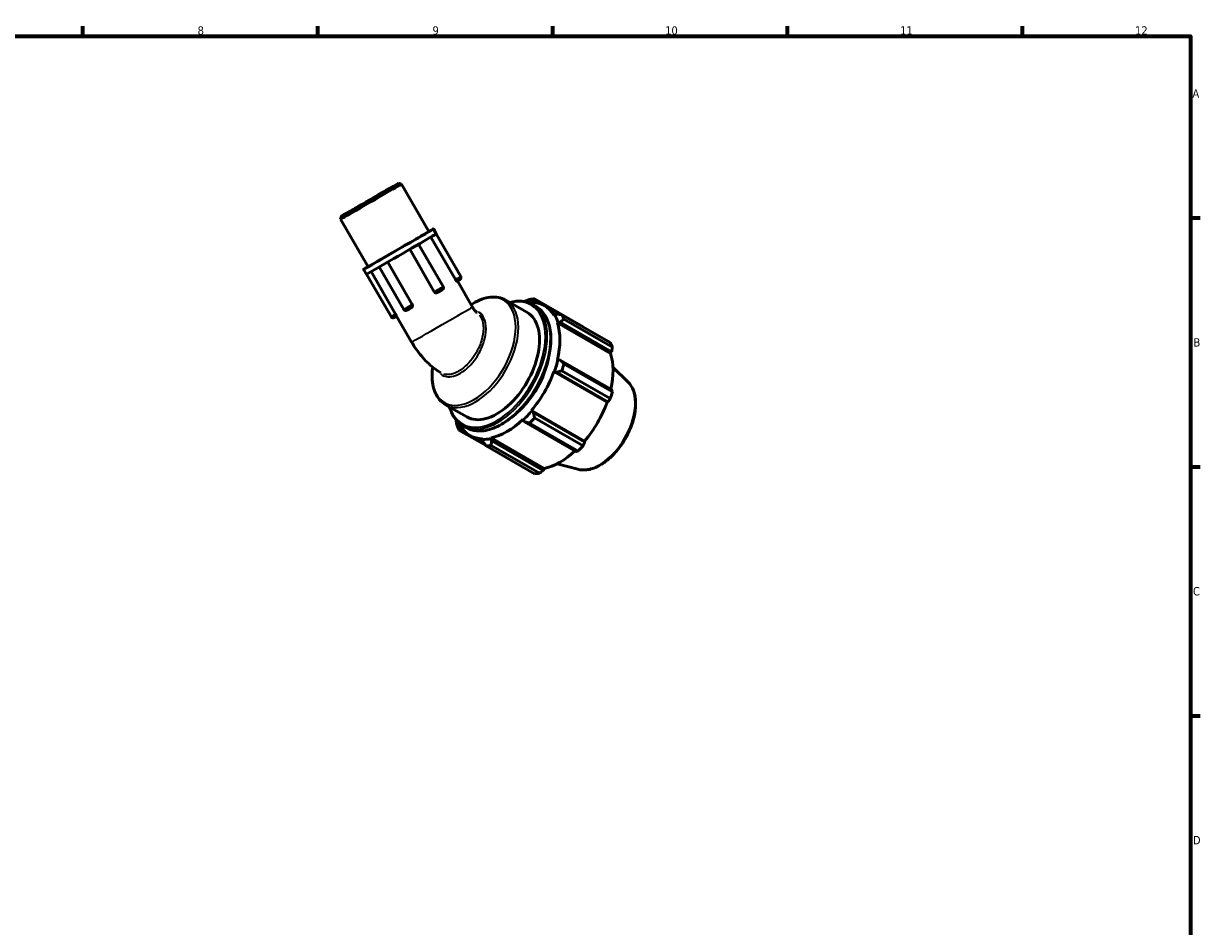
# Model space of a CAD drawing. Header units: millimetres. Extents: x 0 to 931, y 0 to 659.
# Tile 4 of 4: x 473 to 824, y 308 to 578. Entities that reach past the tile are written whole.
import ezdxf

# ---------------------------------------------------------------- set-up
doc = ezdxf.new("R2010")
doc.units = ezdxf.units.MM
for name, color, linetype, lineweight in [('Border (ISO)', 7, 'Continuous', 70), ('Visible (ISO)', 7, 'Continuous', 50), ('Visible Narrow (ISO)', 7, 'Continuous', 35)]:
    doc.layers.add(name, color=color, linetype=linetype, lineweight=lineweight)
doc.styles.add('Note Text (ISO)', font='tahoma.ttf')

# ---------------------------------------------------------------- blocks, each defined once
blk = doc.blocks.new('Borders Default Border')
at = {"layer": 'Border (ISO)'}
for p, q in [((490.58, 574), (490.58, 576.9)), ((560.67, 574), (560.67, 576.9)), ((630.75, 574), (630.75, 576.9)), ((700.83, 574), (700.83, 576.9)), ((770.92, 574), (770.92, 576.9)), ((821, 519.75), (823.9, 519.75)), ((821, 445.5), (823.9, 445.5)), ((821, 371.25), (823.9, 371.25))]:
    blk.add_line(p, q, dxfattribs=at)
at = {"layer": 'Border (ISO)', "flags": 128}
blk.add_lwpolyline([(20, 20), (20, 574), (821, 574), (821, 20), (20, 20)], dxfattribs=at)
at = {"layer": 'Border (ISO)', "color": 232, "true_color": 0xca0064, "char_height": 2.5, "attachment_point": 7, "style": 'Note Text (ISO)'}
for s, insert in [('8', (524.81, 574.34)), ('9', (594.88, 574.35)), ('10', (664.29, 574.35)), ('11', (734.37, 574.4)), ('12', (804.46, 574.4)), ('A', (821.59, 555.62)), ('B', (821.89, 481.37)), ('C', (821.73, 407.08)), ('D', (821.73, 332.88))]:
    blk.add_mtext(s, dxfattribs=dict(at, insert=insert))

msp = doc.modelspace()

# ---------------------------------------------------------------- linework, layer by layer
at = {"layer": 'Visible (ISO)'}
for p, q in [((584.7644, 530.0733), (585.6232, 529.8432)), ((593.8089, 515.6652), (585.6232, 529.8432)), ((567.7057, 520.2244), (567.4756, 519.3657)), ((575.6613, 505.1877), (567.4756, 519.3657)), ((596.0199, 514.9788), (595.1699, 516.451)), ((601.7044, 501.3744), (594.3975, 514.0303)), ((595.9817, 514.9548), (603.2917, 502.2936)), ((595.4164, 497.7303), (588.1077, 510.3893)), ((590.7437, 511.9134), (598.0529, 499.2534)), ((581.5148, 506.584), (588.8235, 493.9251)), ((575.1502, 502.9296), (574.3002, 504.4019)), ((575.1901, 502.9507), (582.4985, 490.2922)), ((576.5309, 503.7159), (583.8367, 491.0619)), ((578.9859, 505.1271), (586.2953, 492.4669)), ((602.3103, 500.9402), (606.806, 493.1535)), ((616.757, 495.2214), (623.0646, 491.5891)), ((624.465, 494.8549), (624.9612, 495.0978)), ((624.9612, 495.0978), (626.147, 494.4149)), ((639.7848, 487.2664), (625.3451, 495.5817)), ((622.3375, 494.8434), (622.2806, 494.8128)), ((624.3867, 494.6358), (624.465, 494.8549)), ((624.7847, 493.922), (625.7275, 493.3791)), ((628.2375, 493.5954), (632.8252, 490.9535)), ((584.1589, 490.4694), (588.6585, 482.676)), ((631.2489, 490.918), (631.0984, 490.7408)), ((631.8894, 491.0772), (631.2489, 490.918)), ((632.1512, 488.4084), (632.3131, 488.5606)), ((632.1512, 488.4084), (647.9951, 479.2845)), ((632.3131, 488.5606), (632.9762, 488.6695)), ((632.9762, 488.6695), (648.3152, 479.8364)), ((633.4717, 490.8656), (647.9113, 482.5504)), ((648.525, 481.1909), (634.0854, 489.5061)), ((648.3152, 479.8364), (647.9951, 479.2845)), ((632.3131, 477.4682), (632.1512, 477.434)), ((632.9762, 477.3412), (632.3131, 477.4682)), ((648.3152, 468.508), (632.9762, 477.3412)), ((647.9113, 465.8369), (633.4717, 474.1521)), ((634.0854, 476.2184), (648.525, 467.9032)), ((653.2245, 470.754), (648.7005, 475.2305)), ((631.0984, 473.8891), (631.2489, 473.8852)), ((631.0984, 473.8891), (646.9423, 464.7652)), ((631.2489, 473.8852), (631.8894, 473.6819)), ((631.8894, 473.6819), (647.2284, 464.8487)), ((598.7918, 464.0244), (605.0995, 460.3921)), ((647.2284, 464.8487), (646.9423, 464.7652)), ((624.465, 462.1351), (624.3867, 462.264)), ((624.3867, 462.264), (640.2305, 453.1402)), ((624.9612, 461.6818), (624.465, 462.1351)), ((640.3002, 452.8487), (624.9612, 461.6818)), ((625.3451, 460.0766), (639.7848, 451.7613)), ((601.8999, 459.4737), (601.9008, 459.446)), ((602.7629, 456.4681), (610.8387, 451.8175)), ((602.9492, 457.5884), (603.0997, 457.7657)), ((602.9875, 457.0384), (602.9492, 457.5884)), ((604.1406, 456.3744), (602.9875, 457.0384)), ((603.9451, 457.7335), (604.8879, 457.1905)), ((621.845, 459.5831), (621.896, 459.4254)), ((621.896, 459.4254), (622.3375, 458.9145)), ((622.3375, 458.9145), (637.6765, 450.0813)), ((638.3033, 450.1987), (623.8636, 458.5139)), ((605.9607, 454.9111), (610.4432, 452.3298)), ((609.8114, 453.8707), (609.7331, 453.6516)), ((609.7331, 453.6516), (609.9158, 453.0178)), ((612.3021, 453.9006), (612.3531, 454.1171)), ((612.5394, 453.2721), (612.3021, 453.9006)), ((612.3531, 454.1171), (628.197, 444.9933)), ((627.8785, 444.439), (612.5394, 453.2721)), ((640.2305, 453.1402), (640.3002, 452.8487)), ((625.3291, 443.4368), (610.8894, 451.7521)), ((612.3709, 451.8957), (626.8106, 443.5805)), ((638.2581, 444.7645), (632.1157, 446.4304)), ((628.197, 444.9933), (627.8785, 444.439))]:
    msp.add_line(p, q, dxfattribs=at)
for centre, major_axis, ratio, start_param, end_param in [((576.5494, 524.6044), (-9.0738, -5.2388), 0.00157785, 6.28160746, 9.42635581), ((584.7351, 510.4264), (-10.4348, -6.0246), 0.00157785, 5.76671017, 9.9412531), ((584.7351, 510.4264), (-9.0738, -5.2388), 0.00157785, 0, 3.14159265), ((585.5851, 508.9542), (10.4348, 6.0246), 0.00157785, 5.14319585, 6.1903934), ((585.5851, 508.9542), (10.4348, 6.0246), 0.00157785, 6.1903934, 6.28318531), ((585.5851, 508.9542), (10.4348, 6.0246), 0.00157785, 4.09599827, 5.14319583), ((585.5851, 508.9542), (-10.4348, -6.0246), 0.00157785, 0, 0.95440565), ((618.1173, 473.6669), (11.9768, 20.798), 0.57809312, 0.34350158, 0.43802917), ((614.0821, 475.9906), (8.9826, 15.5985), 0.57809312, 3.14159265, 6.28318531), ((617.0991, 474.2532), (11.2582, 19.5501), 0.57809312, 0.30349891, 0.42802454), ((617.0991, 474.2532), (11.1384, 19.3421), 0.57809312, 5.97581898, 6.58668422), ((617.0991, 474.2532), (11.2582, 19.5501), 0.57809312, 5.80128605, 5.97581898), ((617.0991, 474.2532), (11.1384, 19.3421), 0.57809312, 5.19042082, 5.80128605), ((618.1173, 473.6669), (11.9768, 20.798), 0.57809312, 5.84128872, 5.93581631), ((632.5569, 465.3516), (11.9768, 20.798), 0.57809312, 5.84128872, 5.93581631), ((617.0991, 474.2532), (-8.9826, -15.5985), 0.57809312, 1.0155253, 2.12606735), ((632.9429, 465.1294), (-11.1384, -19.3421), 0.57809312, 2.06561524, 2.6596934), ((617.0991, 474.2532), (-11.2582, -19.5501), 0.57809312, 1.87429524, 2.04882816), ((618.1173, 473.6669), (11.9768, 20.798), 0.57809312, 5.05589056, 5.15041815), ((617.0991, 474.2532), (11.1384, 19.3421), 0.57809312, 4.40502265, 5.01588789), ((632.5569, 465.3516), (-11.9768, -20.798), 0.57809312, 1.9142979, 2.0088255), ((632.9429, 465.1294), (-11.1384, -19.3421), 0.57809312, 1.26343, 1.87429524), ((617.0991, 474.2532), (-11.2582, -19.5501), 0.57809312, 1.08889707, 1.26343), ((618.1173, 473.6669), (11.9768, 20.798), 0.57809312, 4.27049239, 4.36501999), ((618.1173, 473.6669), (-11.9768, -20.798), 0.57809312, 5.84128872, 5.93581631), ((617.0991, 474.2532), (-11.2582, -19.5501), 0.57809312, 5.85516077, 5.97581898), ((617.0991, 474.2532), (-11.1384, -19.3421), 0.57809312, 5.97581898, 6.58668422), ((617.0991, 474.2532), (11.1384, 19.3421), 0.57809312, 3.61962449, 4.23048973), ((617.0991, 474.2532), (-11.2582, -19.5501), 0.57809312, 0.30349891, 0.47803184), ((618.1173, 473.6669), (-11.9768, -20.798), 0.57809312, 0.34350158, 0.43802917), ((632.9429, 465.1294), (-11.1384, -19.3421), 0.57809312, 0.47803184, 1.0719493), ((632.5569, 465.3516), (-11.9768, -20.798), 0.57809312, 1.12889974, 1.22342733), ((632.5569, 465.3516), (-11.9768, -20.798), 0.57809312, 0.34350158, 0.43802917)]:
    msp.add_ellipse(centre, major_axis=major_axis, ratio=ratio, start_param=start_param, end_param=end_param, dxfattribs=at)
for major_axis in [(8.5294, 4.9244), (6.3516, 3.6671)]:
    msp.add_ellipse((576.2351, 525.1488), major_axis=major_axis, ratio=0.00157785, dxfattribs=at)
for points, knots in [([(603.2917, 502.2936), (603.3284, 502.23), (603.3551, 502.1594), (603.3837, 502.0165), (603.3865, 501.9425), (603.3689, 501.7992), (603.3483, 501.7281), (603.2865, 501.5975), (603.2446, 501.5364), (603.1702, 501.4584), (603.1434, 501.4344), (603.1045, 501.4048), (603.0934, 501.3969), (603.0801, 501.3879), (603.0772, 501.386), (603.0723, 501.3828), (603.0702, 501.3814), (603.0652, 501.3782), (603.0626, 501.3766), (603.0582, 501.3738), (603.0564, 501.3727), (603.052, 501.3701), (603.0499, 501.3688), (603.0422, 501.3642), (603.0374, 501.3614), (603.0123, 501.3467), (602.9826, 501.3293), (602.8965, 501.2793), (602.8372, 501.2449), (602.7054, 501.1686), (602.6326, 501.1265), (602.4792, 501.0378), (602.3968, 500.9902), (602.2654, 500.9143), (602.2157, 500.8856), (602.1669, 500.8574)], [0, 0, 0, 0, 0.022052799, 0.022052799, 0.043706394, 0.043706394, 0.0653743, 0.0653743, 0.087041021, 0.087041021, 0.097732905, 0.097732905, 0.101804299, 0.101804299, 0.102952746, 0.102952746, 0.103921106, 0.103921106, 0.105469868, 0.105469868, 0.107186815, 0.107186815, 0.110320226, 0.110320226, 0.119675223, 0.119675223, 0.148023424, 0.148023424, 0.179043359, 0.179043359, 0.207662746, 0.207662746, 0.236182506, 0.236182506, 0.253246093, 0.253246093, 0.253246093, 0.253246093]), ([(598.0529, 499.2534), (598.0897, 499.1898), (598.1163, 499.1192), (598.1449, 498.9763), (598.1477, 498.9024), (598.1302, 498.759), (598.1096, 498.6879), (598.0478, 498.5573), (598.0059, 498.4963), (597.9314, 498.4183), (597.9046, 498.3943), (597.8658, 498.3647), (597.8546, 498.3567), (597.8413, 498.3477), (597.8385, 498.3458), (597.8335, 498.3426), (597.8314, 498.3412), (597.8264, 498.338), (597.8238, 498.3364), (597.8194, 498.3337), (597.8176, 498.3325), (597.8132, 498.3299), (597.8112, 498.3286), (597.8035, 498.3241), (597.7987, 498.3212), (597.7736, 498.3065), (597.7439, 498.2892), (597.6578, 498.2391), (597.5985, 498.2048), (597.4666, 498.1284), (597.3938, 498.0863), (597.2405, 497.9976), (597.158, 497.95), (596.9938, 497.8551), (596.9099, 497.8067), (596.7511, 497.7151), (596.6742, 497.6708), (596.5369, 497.5917), (596.4747, 497.556), (596.3795, 497.5012), (596.3427, 497.4801), (596.3151, 497.4643)], [0, 0, 0, 0, 0.022052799, 0.022052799, 0.043706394, 0.043706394, 0.0653743, 0.0653743, 0.087041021, 0.087041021, 0.097732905, 0.097732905, 0.101804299, 0.101804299, 0.102952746, 0.102952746, 0.103921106, 0.103921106, 0.105469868, 0.105469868, 0.107186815, 0.107186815, 0.110320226, 0.110320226, 0.119675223, 0.119675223, 0.148023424, 0.148023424, 0.179043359, 0.179043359, 0.207662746, 0.207662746, 0.236182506, 0.236182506, 0.264666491, 0.264666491, 0.293146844, 0.293146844, 0.321648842, 0.321648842, 0.346369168, 0.346369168, 0.346369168, 0.346369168]), ([(602.1671, 500.8575), (602.1551, 500.8505), (602.1357, 500.8548), (602.0804, 500.888), (602.0434, 500.9196), (601.9591, 501.0078), (601.9126, 501.0636), (601.8376, 501.1652), (601.8102, 501.2047), (601.7562, 501.2875), (601.7297, 501.3306), (601.7044, 501.3744)], [0.321585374, 0.321585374, 0.321585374, 0.321585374, 0.34518687, 0.34518687, 0.371784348, 0.371784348, 0.398382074, 0.398382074, 0.41357446, 0.41357446, 0.428764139, 0.428764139, 0.428764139, 0.428764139]), ([(596.3174, 497.4656), (596.2535, 497.4287), (596.1829, 497.4035), (596.0253, 497.3778), (595.939, 497.3811), (595.7708, 497.421), (595.6905, 497.4574), (595.5776, 497.5372), (595.5398, 497.5707), (595.4717, 497.6454), (595.4417, 497.6864), (595.4164, 497.7303)], [0.321585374, 0.321585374, 0.321585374, 0.321585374, 0.34518687, 0.34518687, 0.371784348, 0.371784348, 0.398382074, 0.398382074, 0.41357446, 0.41357446, 0.428764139, 0.428764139, 0.428764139, 0.428764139]), ([(606.4033, 493.8511), (606.605, 493.9832), (606.8073, 494.1102), (607.8646, 494.7445), (608.7279, 495.1629), (610.4458, 495.7902), (611.3006, 495.999), (612.9726, 496.1867), (613.7903, 496.1652), (615.3472, 495.8762), (616.0858, 495.608), (616.757, 495.2214)], [6.214659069, 6.214659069, 6.214659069, 6.214659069, 6.26240641, 6.26240641, 6.463467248, 6.463467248, 6.664528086, 6.664528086, 6.865588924, 6.865588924, 7.066649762, 7.066649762, 7.066649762, 7.066649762]), ([(588.6467, 493.0384), (588.6005, 493.0116), (588.5419, 492.9777), (588.4104, 492.9015), (588.3362, 492.8586), (588.181, 492.7688), (588.098, 492.7209), (587.9335, 492.6259), (587.85, 492.5777), (587.6926, 492.487), (587.6169, 492.4433), (587.4825, 492.3659), (587.4222, 492.3313), (587.3241, 492.2749), (587.2853, 492.2526), (587.2455, 492.2299), (587.2353, 492.2242), (587.224, 492.2178), (587.2214, 492.2163), (587.2161, 492.2134), (587.2136, 492.212), (587.2077, 492.2088), (587.2054, 492.2075), (587.2004, 492.2049), (587.1981, 492.2037), (587.192, 492.2006), (587.188, 492.1985), (587.179, 492.1941), (587.1739, 492.1917), (587.1598, 492.1852), (587.1505, 492.1812), (587.1194, 492.1685), (587.097, 492.1607), (587.0217, 492.1387), (586.9666, 492.1297), (586.8399, 492.1246), (586.7667, 492.1333), (586.6282, 492.1728), (586.5611, 492.2042), (586.4417, 492.2855), (586.3879, 492.3365), (586.3262, 492.4171), (586.3099, 492.4416), (586.2953, 492.4669)], [0, 0, 0, 0, 0.029351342, 0.029351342, 0.057985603, 0.057985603, 0.0864982, 0.0864982, 0.11498083, 0.11498083, 0.143462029, 0.143462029, 0.171968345, 0.171968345, 0.200572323, 0.200572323, 0.215096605, 0.215096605, 0.219864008, 0.219864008, 0.22344592, 0.22344592, 0.225190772, 0.225190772, 0.226317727, 0.226317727, 0.227872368, 0.227872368, 0.229606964, 0.229606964, 0.232668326, 0.232668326, 0.239750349, 0.239750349, 0.256235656, 0.256235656, 0.277799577, 0.277799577, 0.299466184, 0.299466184, 0.321133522, 0.321133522, 0.329919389, 0.329919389, 0.329919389, 0.329919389]), ([(588.8235, 493.9251), (588.8676, 493.8486), (588.898, 493.7652), (588.928, 493.5937), (588.9272, 493.5073), (588.895, 493.3431), (588.8637, 493.2669), (588.775, 493.1354), (588.7183, 493.0813), (588.6507, 493.0408), (588.6487, 493.0396), (588.6467, 493.0384)], [0, 0, 0, 0, 0.026493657, 0.026493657, 0.053032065, 0.053032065, 0.079630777, 0.079630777, 0.106226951, 0.106226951, 0.10703706, 0.10703706, 0.10703706, 0.10703706]), ([(625.7275, 493.3791), (626.8437, 492.7363), (627.7845, 491.7932), (629.237, 489.396), (629.739, 487.9309), (630.2523, 484.6141), (630.2534, 482.7547), (629.7491, 478.8469), (629.2427, 476.7987), (627.7772, 472.7236), (626.8191, 470.6974), (624.5482, 466.8679), (623.2361, 465.0651), (620.387, 461.8621), (618.8502, 460.4626), (615.7007, 458.2091), (614.0882, 457.3561), (610.9483, 456.2953), (609.4199, 456.0856), (606.8777, 456.3252), (605.8226, 456.6523), (604.8879, 457.1905)], [0.78346445, 0.78346445, 0.78346445, 0.78346445, 1.09181282, 1.09181282, 1.40796399, 1.40796399, 1.73060656, 1.73060656, 2.05375033, 2.05375033, 2.37635076, 2.37635076, 2.69874395, 2.69874395, 3.02140728, 3.02140728, 3.34460922, 3.34460922, 3.66685686, 3.66685686, 3.92505711, 3.92505711, 3.92505711, 3.92505711]), ([(606.806, 493.1535), (606.8996, 492.9915), (606.9991, 492.833), (607.2036, 492.5324), (607.3085, 492.3902), (607.5155, 492.1304), (607.6175, 492.0127), (607.8082, 491.8084), (607.8969, 491.7219), (608.0483, 491.5848), (608.111, 491.5343), (608.153, 491.5028)], [3.926990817, 3.926990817, 3.926990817, 3.926990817, 4.053950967, 4.053950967, 4.180911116, 4.180911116, 4.307871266, 4.307871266, 4.434831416, 4.434831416, 4.561791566, 4.561791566, 4.561791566, 4.561791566]), ([(617.956, 494.531), (619.2428, 494.8793), (620.4938, 495.0042), (622.7949, 494.7873), (623.8501, 494.4602), (624.7847, 493.922)], [6.541234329, 6.541234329, 6.541234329, 6.541234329, 6.808449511, 6.808449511, 7.066649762, 7.066649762, 7.066649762, 7.066649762]), ([(584.1613, 490.4654), (584.0778, 490.4172), (583.9939, 490.3688), (583.8396, 490.2799), (583.7671, 490.2381), (583.6407, 490.1653), (583.5853, 490.1334), (583.4978, 490.0833), (583.4652, 490.0646), (583.4335, 490.0465), (583.4292, 490.044), (583.4137, 490.0356), (583.412, 490.0346), (583.4077, 490.0323), (583.405, 490.0309), (583.3979, 490.0272), (583.3934, 490.0249), (583.3843, 490.0204), (583.3796, 490.0182), (583.3668, 490.0122), (583.3584, 490.0085), (583.3313, 489.9971), (583.312, 489.99), (583.2451, 489.9689), (583.1957, 489.959), (583.0751, 489.9486), (583.0022, 489.9538), (582.8625, 489.9864), (582.7939, 490.0146), (582.6707, 490.09), (582.6145, 490.1382), (582.542, 490.2242), (582.5186, 490.2574), (582.4985, 490.2922)], [0.000030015, 0.000030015, 0.000030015, 0.000030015, 0.028985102, 0.028985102, 0.057451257, 0.057451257, 0.085971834, 0.085971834, 0.114631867, 0.114631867, 0.129575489, 0.129575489, 0.131139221, 0.131139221, 0.132755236, 0.132755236, 0.134534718, 0.134534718, 0.136158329, 0.136158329, 0.138925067, 0.138925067, 0.145070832, 0.145070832, 0.159990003, 0.159990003, 0.181383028, 0.181383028, 0.203051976, 0.203051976, 0.224719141, 0.224719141, 0.236793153, 0.236793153, 0.236793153, 0.236793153]), ([(583.8367, 491.0619), (583.8809, 490.9855), (583.9237, 490.9092), (584.0024, 490.7659), (584.0375, 490.7003), (584.0963, 490.5888), (584.1194, 490.5441), (584.1473, 490.4907), (584.1552, 490.4759), (584.1589, 490.4694)], [0, 0, 0, 0, 0.0264936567, 0.0264936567, 0.0530320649, 0.0530320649, 0.0796307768, 0.0796307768, 0.0991682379, 0.0991682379, 0.0991682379, 0.0991682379]), ([(588.6585, 482.676), (589.0778, 481.9497), (589.529, 481.2418), (590.4935, 479.8678), (591.0067, 479.2017), (592.096, 477.9171), (592.6719, 477.2986), (593.8902, 476.1162), (594.5325, 475.5523), (595.8919, 474.4888), (596.6089, 473.989), (597.37, 473.5291)], [3.926990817, 3.926990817, 3.926990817, 3.926990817, 4.079154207, 4.079154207, 4.231317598, 4.231317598, 4.383480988, 4.383480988, 4.535644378, 4.535644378, 4.687807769, 4.687807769, 4.687807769, 4.687807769]), ([(598.7918, 464.0244), (598.1206, 464.411), (597.5179, 464.9151), (596.4865, 466.1166), (596.0574, 466.813), (595.3805, 468.3534), (595.1321, 469.1976), (594.8124, 470.9982), (594.741, 471.955), (594.7662, 473.6961), (594.825, 474.4631), (594.9303, 475.2447)], [3.925057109, 3.925057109, 3.925057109, 3.925057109, 4.126117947, 4.126117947, 4.327178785, 4.327178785, 4.528239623, 4.528239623, 4.729300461, 4.729300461, 4.879659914, 4.879659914, 4.879659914, 4.879659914]), ([(653.2245, 470.754), (653.9158, 470.0699), (654.4529, 469.2066), (655.2344, 467.1468), (655.449, 465.925), (655.5122, 463.2556), (655.3458, 461.8001), (654.6502, 458.8352), (654.1214, 457.3264), (652.7614, 454.4051), (651.9317, 452.9928), (650.0509, 450.3963), (649.0001, 449.2127), (646.7693, 447.1885), (645.5891, 446.3495), (643.2021, 445.1162), (641.9941, 444.7212), (639.935, 444.4912), (639.0674, 444.545), (638.2581, 444.7645)], [0.93463005, 0.93463005, 0.93463005, 0.93463005, 1.22521076, 1.22521076, 1.54382122, 1.54382122, 1.87471361, 1.87471361, 2.20491536, 2.20491536, 2.53360066, 2.53360066, 2.86236529, 2.86236529, 3.1927374, 3.1927374, 3.52335841, 3.52335841, 3.77389151, 3.77389151, 3.77389151, 3.77389151]), ([(603.9451, 457.7335), (602.829, 458.3762), (601.8881, 459.3193), (600.6661, 461.3362), (600.2708, 462.2878), (599.9908, 463.334)], [3.925057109, 3.925057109, 3.925057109, 3.925057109, 4.233405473, 4.233405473, 4.450472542, 4.450472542, 4.450472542, 4.450472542])]:
    msp.add_open_spline(points, degree=3, knots=knots, dxfattribs=at)
for points, weights in [([(623.8636, 495.438), (623.0783, 495.1385), (622.3375, 494.8434)], [1.01599852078, 1.011374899, 1.00595046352]), ([(624.9612, 495.0978), (625.1426, 495.3386), (625.3451, 495.5817)], [1.00595046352, 1.011374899, 1.01599852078]), ([(633.4717, 490.8656), (632.6578, 490.9774), (631.8894, 491.0772)], [1.01599852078, 1.011374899, 1.00595046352]), ([(632.9762, 488.6695), (633.5128, 489.0831), (634.0854, 489.5061)], [1.00595046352, 1.011374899, 1.01599852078]), ([(639.8115, 487.2148), (639.7982, 487.2406), (639.7848, 487.2664)], [1.00031582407, 1.00015893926, 1]), ([(648.3152, 479.8364), (648.4201, 480.4986), (648.525, 481.1909)], [1.00550622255, 1.00315886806, 1]), ([(631.8894, 473.6819), (632.6578, 473.9161), (633.4717, 474.1521)], [1.00595046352, 1.011374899, 1.01599852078]), ([(634.0854, 476.2184), (633.5128, 476.7951), (632.9762, 477.3412)], [1.01599852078, 1.011374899, 1.00595046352]), ([(648.525, 467.9032), (648.4201, 468.2105), (648.3152, 468.508)], [1, 1.00315886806, 1.00550622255]), ([(647.2284, 464.8487), (647.5651, 465.3315), (647.9113, 465.8369)], [1.00550622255, 1.00315886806, 1]), ([(625.3451, 460.0766), (625.1426, 460.8994), (624.9612, 461.6818)], [1.01599852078, 1.011374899, 1.00595046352]), ([(601.9008, 459.446), (602.0158, 458.6572), (602.1492, 457.8276)], [1.00595046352, 1.011374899, 1.01599852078]), ([(602.7629, 456.4681), (602.8708, 456.7629), (602.9875, 457.0384)], [1.01599852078, 1.011374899, 1.00595046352]), ([(622.3375, 458.9145), (623.0783, 458.7221), (623.8636, 458.5139)], [1.00595046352, 1.011374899, 1.01599852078]), ([(609.9158, 453.0178), (610.386, 452.4017), (610.8894, 451.7521)], [1.00595046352, 1.011374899, 1.01599852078]), ([(612.3709, 451.8957), (612.4503, 452.6018), (612.5394, 453.2721)], [1.01599852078, 1.011374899, 1.00595046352]), ([(637.6765, 450.0813), (637.9857, 450.1375), (638.3033, 450.1987)], [1.00550622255, 1.00315886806, 1]), ([(639.7848, 451.7613), (640.0499, 452.3148), (640.3002, 452.8487)], [1, 1.00315886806, 1.00550622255]), ([(626.8106, 443.5805), (627.3576, 444.0172), (627.8785, 444.439)], [1, 1.00315886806, 1.00550622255])]:
    msp.add_rational_spline(points, weights, degree=2, dxfattribs=at)
at = {"layer": 'Visible Narrow (ISO)'}
for centre, major_axis, ratio, start_param, end_param in [((601.9306, 501.5078), (1.3611, 0.7858), 0.00157785, 4.63145952, 6.19625237), ((596.6918, 498.4676), (1.3611, 0.7858), 0.00157785, 3.63662185, 6.14389249), ((607.2327, 479.9349), (8.8043, 15.2889), 0.57809312, 2.43478544, 6.88584048), ((587.6563, 493.2527), (-1.3611, -0.7858), 0.00157785, 0.13001369, 2.4702589), ((597.7323, 487.9147), (9.0738, 5.2388), 0.00157785, 3.29867228, 6.12610567), ((607.7744, 479.6229), (-8.9826, -15.5985), 0.57809312, 0.15707963, 2.98451302), ((614.0821, 475.9906), (10.2202, 17.7476), 0.57809312, 2.85116349, 6.57361447), ((614.3649, 475.8277), (-10.4198, -18.0943), 0.57809312, 0.15707963, 2.98451302), ((615.3077, 475.2848), (10.4198, 18.0943), 0.57809312, 3.29867229, 6.12610567), ((583.8596, 491.078), (-1.3611, -0.7858), 0.00157785, 0.07765375, 1.47542117), ((644.597, 458.4182), (7.5695, 13.1447), 0.57809312, 3.43472133, 5.99005664)]:
    msp.add_ellipse(centre, major_axis=major_axis, ratio=ratio, start_param=start_param, end_param=end_param, dxfattribs=at)
for points, knots in [([(597.3059, 473.2082), (597.4654, 473.078), (597.6338, 472.9625), (598.3024, 472.5846), (598.8682, 472.4199), (600.1748, 472.3353), (600.9256, 472.4502), (602.1978, 472.8928), (602.6965, 473.1242), (603.1905, 473.4086), (603.6845, 473.6931), (604.1832, 474.036), (605.4555, 475.0587), (606.2064, 475.8086), (607.5133, 477.3982), (608.0792, 478.2147), (609.2752, 480.2674), (609.8522, 481.5799), (610.6275, 484.1284), (610.8398, 485.4107), (610.8679, 487.7107), (610.6843, 488.77), (609.9742, 490.4563), (609.4443, 491.122), (608.7198, 491.6108), (608.6402, 491.6602), (608.5589, 491.7065)], [-5.4201549, -5.4201549, -5.4201549, -5.4201549, -5.30871806, -5.30871806, -4.99786136, -4.99786136, -4.64262036, -4.64262036, -4.42059473, -4.42059473, -4.42059473, -4.1985691, -4.1985691, -3.8433281, -3.8433281, -3.5324714, -3.5324714, -3.08831053, -3.08831053, -2.64400311, -2.64400311, -2.19981389, -2.19981389, -1.76720376, -1.76720376, -1.71517242, -1.71517242, -1.71517242, -1.71517242]), ([(608.8634, 490.8161), (609.128, 490.4912), (609.3514, 490.1194), (609.8871, 488.8733), (610.0697, 487.8457), (610.0502, 485.6168), (609.8474, 484.3754), (609.1012, 481.9087), (608.5444, 480.6388), (607.3894, 478.6528), (606.8425, 477.8629), (605.5795, 476.3252), (604.8536, 475.5999), (603.6234, 474.6107), (603.1412, 474.2791), (602.6635, 474.004), (602.1858, 473.7289), (601.7035, 473.5051), (600.473, 473.0773), (599.7466, 472.9663), (598.7802, 473.0292), (598.4985, 473.0779), (598.2307, 473.155)], [1.97906954, 1.97906954, 1.97906954, 1.97906954, 2.19981389, 2.19981389, 2.64400311, 2.64400311, 3.08831053, 3.08831053, 3.5324714, 3.5324714, 3.8433281, 3.8433281, 4.1985691, 4.1985691, 4.42059473, 4.42059473, 4.42059473, 4.64262036, 4.64262036, 4.99786136, 4.99786136, 5.15176565, 5.15176565, 5.15176565, 5.15176565])]:
    msp.add_open_spline(points, degree=3, knots=knots, dxfattribs=at)

# ---------------------------------------------------------------- block references
msp.add_blockref('Borders Default Border', (0, 0))

doc.saveas('drawing.dxf')
